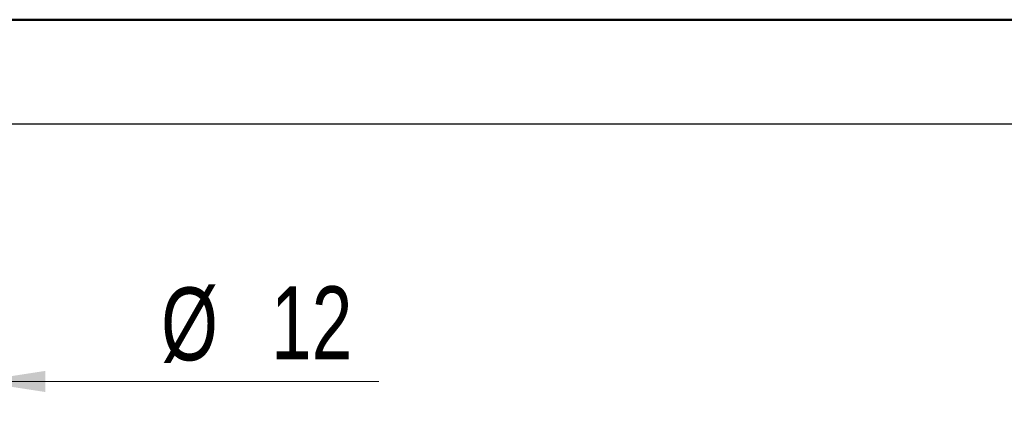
# Model space of a CAD drawing. Header units: millimetres. Extents: x 0 to 210, y 0 to 297.
# Tile 43 of 80: x 52 to 99, y 279 to 297. Entities that reach past the tile are written whole.
import ezdxf

# ---------------------------------------------------------------- set-up
doc = ezdxf.new("R2010")
doc.units = ezdxf.units.MM
doc.styles.add('SLDTEXTSTYLE0', font='TXT', dxfattribs={"width": 0.75})
doc.dimstyles.new('SLDDIMSTYLE4', dxfattribs={"dimtxt": 3.5, "dimasz": 3.302, "dimexe": 0, "dimexo": 0.0625, "dimgap": 0.875, "dimtad": 1, "dimdec": 0, "dimlfac": 2, "dimrnd": 1e-09, "dimzin": 12, "dimdsep": 46, "dimtxsty": 'SLDTEXTSTYLE0', "dimsah": 1, "dimcen": 0.09, "dimadec": 0, "dimazin": 3, "dimtfac": 1, "dimtdec": 0, "dimtmove": 0, "dimatfit": 0, "dimfxl": 1, "dimfrac": 2, "dimtolj": 1, "dimtzin": 12, "dimarcsym": 0})

# ---------------------------------------------------------------- blocks, each defined once
blk = doc.blocks.new('_D_2')
at = {"color": 7, "linetype": 'Continuous', "lineweight": 0}
for p, q in [((43.801, 281.877), (43.801, 278.856)), ((49.801, 281.877), (49.801, 278.856)), ((43.801, 279.856), (37.451, 279.856)), ((43.801, 279.856), (49.801, 279.856)), ((49.801, 279.856), (69.106, 279.856))]:
    blk.add_line(p, q, dxfattribs=at)
at = {"color": 7, "linetype": 'Continuous', "lineweight": 18}
for points in [[(43.801, 279.856), (40.499, 280.364), (40.499, 279.348)], [(49.801, 279.856), (53.103, 279.348), (53.103, 280.364)]]:
    blk.add_solid(points, dxfattribs=at)
at = {"color": 7, "linetype": 'Continuous', "lineweight": 18, "char_height": 3.5, "attachment_point": 1, "style": 'SLDTEXTSTYLE0'}
for s, insert in [('%%c', (58.655, 284.368)), ('12', (63.934, 284.421))]:
    blk.add_mtext(s, dxfattribs=dict(at, insert=insert))

msp = doc.modelspace()

# ---------------------------------------------------------------- linework, layer by layer
at = {"color": 7, "linetype": 'Continuous', "lineweight": 50}
msp.add_line((0.0788, 297.2148), (210.0788, 297.2148), dxfattribs=at)
at = {"color": 7, "linetype": 'Continuous', "lineweight": 25}
msp.add_line((10.0788, 292.2148), (205.0788, 292.2148), dxfattribs=at)

# ---------------------------------------------------------------- dimensions: what is measured, and where the dimension line sits
at = {"color": 7, "linetype": 'Continuous', "lineweight": 18}
dim = msp.add_linear_dim(base=(49.8007, 279.8559), p1=(43.8007, 282.8773), p2=(49.8007, 282.8773), text='%%c<>', dimstyle='SLDDIMSTYLE4', dxfattribs=at)
dim.commit()
dim.dimension.update_dxf_attribs({"geometry": '_D_2', "text_midpoint": (63.8808, 279.8559), "dimtype": 160})

doc.saveas('drawing.dxf')
